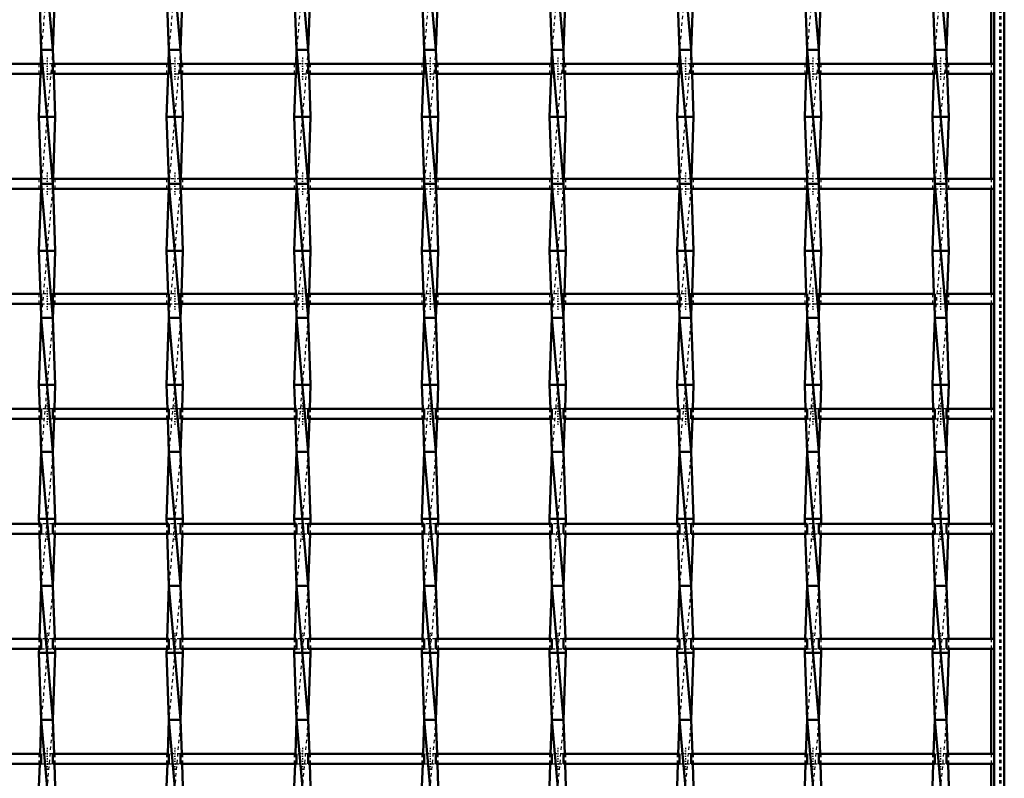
# Model space of a CAD drawing. Header units: millimetres. Extents: x -746 to 532, y -500 to 878.
# Tile 10 of 16: x 106 to 400, y -280 to -54. Entities that reach past the tile are written whole.
import ezdxf

# ---------------------------------------------------------------- set-up
doc = ezdxf.new("R2010")
doc.units = ezdxf.units.MM
doc.linetypes.add('Center', pattern=[1.5, 0.45, -0.5, 0.05, -0.5])
doc.linetypes.add('Dashed', pattern=[2, 1, -1])
for name, color, linetype, lineweight in [('AM_0', 7, 'Continuous', 50), ('AM_7', 7, 'Center', 25), ('AM_9', 6, 'Dashed', 25)]:
    doc.layers.add(name, color=color, linetype=linetype, lineweight=lineweight)

# ---------------------------------------------------------------- blocks, each defined once
blk = doc.blocks.new('1_a3rbf4h71x8j7cuzvnz1x3jfo________0_in_LSSP3303438311800100035010_4')
at = {"layer": 'AM_0'}
for p, q in [((397, 497), (397, -497)), ((400, 497), (400, -497)), ((396.05, -35.83), (396.05, -67.16)), ((396.05, -70.16), (396.05, -101.49)), ((396.05, -104.49), (396.05, -135.82)), ((396.05, -138.82), (396.05, -170.15)), ((396.05, -173.15), (396.05, -204.48)), ((396.05, -207.48), (396.05, -238.81)), ((396.05, -241.81), (396.05, -273.14)), ((396.05, -276.14), (396.05, -307.47))]:
    blk.add_line(p, q, dxfattribs=at)
at = {"layer": 'AM_9'}
for p, q in [((398.55, 497), (398.55, -497)), ((398.99, 497), (398.99, -497)), ((396.05, -67.16), (396.05, -70.16)), ((396.05, -101.49), (396.05, -104.49)), ((396.05, -135.82), (396.05, -138.82)), ((396.05, -170.15), (396.05, -173.15)), ((396.05, -204.48), (396.05, -207.48)), ((396.05, -238.81), (396.05, -241.81)), ((396.05, -273.14), (396.05, -276.14))]:
    blk.add_line(p, q, dxfattribs=at)
blk = doc.blocks.new('16_ztjupbv2bt4ux7bpidsc91eub________0_in_LSSP3303438311800100035010_4')
at = {"layer": 'AM_0'}
for p, q in [((112.57, -23), (116.03, -63)), ((111.85, -43), (112.57, -63)), ((116.75, -43), (116.03, -63)), ((112.57, -63), (112.42, -67.16)), ((112.57, -63), (116.03, -103)), ((116.03, -63), (112.57, -63)), ((116.03, -63), (116.18, -67.16)), ((112.31, -70.16), (111.85, -83)), ((116.29, -70.16), (116.75, -83)), ((111.85, -83), (112.51, -101.49)), ((116.75, -83), (111.85, -83)), ((116.75, -83), (116.09, -101.49)), ((112.51, -104.49), (111.85, -123)), ((112.57, -103), (116.03, -143)), ((116.03, -103), (112.57, -103)), ((116.09, -104.49), (116.75, -123)), ((111.85, -123), (112.31, -135.82)), ((116.75, -123), (111.85, -123)), ((116.75, -123), (116.29, -135.82)), ((112.42, -138.82), (112.57, -143)), ((116.18, -138.82), (116.03, -143)), ((112.57, -143), (111.85, -163)), ((116.03, -143), (112.57, -143)), ((112.57, -143), (116.03, -183)), ((116.03, -143), (116.75, -163)), ((116.75, -163), (111.85, -163)), ((111.85, -163), (112.11, -170.15)), ((116.75, -163), (116.49, -170.15)), ((112.21, -173.15), (112.57, -183)), ((116.39, -173.15), (116.03, -183)), ((112.57, -183), (111.85, -203)), ((112.57, -183), (116.03, -223)), ((116.03, -183), (112.57, -183)), ((116.03, -183), (116.75, -203)), ((111.85, -203), (111.9, -204.48)), ((116.75, -203), (111.85, -203)), ((116.75, -203), (116.7, -204.48)), ((112.01, -207.48), (112.57, -223)), ((116.59, -207.48), (116.03, -223)), ((112.57, -223), (112, -238.81)), ((112.57, -223), (116.03, -263)), ((116.03, -223), (112.57, -223)), ((116.03, -223), (116.6, -238.81)), ((111.89, -241.81), (111.85, -243)), ((116.75, -243), (111.85, -243)), ((111.85, -243), (112.57, -263)), ((116.75, -243), (116.03, -263)), ((116.71, -241.81), (116.75, -243)), ((112.57, -263), (112.2, -273.14)), ((112.57, -263), (116.03, -303)), ((116.03, -263), (112.57, -263)), ((116.03, -263), (116.4, -273.14)), ((112.1, -276.14), (111.85, -283)), ((116.5, -276.14), (116.75, -283))]:
    blk.add_line(p, q, dxfattribs=at)
at = {"layer": 'AM_9'}
for p, q in [((116.03, -23), (112.57, -63)), ((116.03, -63), (112.57, -103)), ((112.42, -67.16), (112.31, -70.16)), ((116.18, -67.16), (116.29, -70.16)), ((112.51, -101.49), (112.57, -103)), ((116.09, -101.49), (116.03, -103)), ((112.57, -103), (112.51, -104.49)), ((116.03, -103), (112.57, -143)), ((116.03, -103), (116.09, -104.49)), ((112.31, -135.82), (112.42, -138.82)), ((116.29, -135.82), (116.18, -138.82)), ((116.03, -143), (112.57, -183)), ((112.11, -170.15), (112.21, -173.15)), ((116.49, -170.15), (116.39, -173.15)), ((116.03, -183), (112.57, -223)), ((111.9, -204.48), (112.01, -207.48)), ((116.7, -204.48), (116.59, -207.48)), ((116.03, -223), (112.57, -263)), ((112, -238.81), (111.89, -241.81)), ((116.6, -238.81), (116.71, -241.81)), ((116.03, -263), (112.57, -303)), ((112.2, -273.14), (112.1, -276.14)), ((116.4, -273.14), (116.5, -276.14))]:
    blk.add_line(p, q, dxfattribs=at)
blk = doc.blocks.new('17_4ujnh2jics3wi3esj6lqp8fte________0_in_LSSP3303438311800100035010_4')
at = {"layer": 'AM_0'}
for p, q in [((150.67, -23), (154.13, -63)), ((149.95, -43), (150.67, -63)), ((154.85, -43), (154.13, -63)), ((150.67, -63), (150.52, -67.16)), ((150.67, -63), (154.13, -103)), ((154.13, -63), (150.67, -63)), ((154.13, -63), (154.28, -67.16)), ((150.41, -70.16), (149.95, -83)), ((154.39, -70.16), (154.85, -83)), ((154.85, -83), (149.95, -83)), ((149.95, -83), (150.61, -101.49)), ((154.85, -83), (154.19, -101.49)), ((150.61, -104.49), (149.95, -123)), ((150.67, -103), (154.13, -143)), ((154.13, -103), (150.67, -103)), ((154.19, -104.49), (154.85, -123)), ((154.85, -123), (149.95, -123)), ((149.95, -123), (150.41, -135.82)), ((154.85, -123), (154.39, -135.82)), ((150.52, -138.82), (150.67, -143)), ((154.28, -138.82), (154.13, -143)), ((150.67, -143), (149.95, -163)), ((150.67, -143), (154.13, -183)), ((154.13, -143), (150.67, -143)), ((154.13, -143), (154.85, -163)), ((154.85, -163), (149.95, -163)), ((149.95, -163), (150.21, -170.15)), ((154.85, -163), (154.59, -170.15)), ((150.31, -173.15), (150.67, -183)), ((154.49, -173.15), (154.13, -183)), ((150.67, -183), (149.95, -203)), ((150.67, -183), (154.13, -223)), ((154.13, -183), (150.67, -183)), ((154.13, -183), (154.85, -203)), ((149.95, -203), (150, -204.48)), ((154.85, -203), (149.95, -203)), ((154.85, -203), (154.8, -204.48)), ((150.11, -207.48), (150.67, -223)), ((154.69, -207.48), (154.13, -223)), ((150.67, -223), (150.1, -238.81)), ((150.67, -223), (154.13, -263)), ((154.13, -223), (150.67, -223)), ((154.13, -223), (154.7, -238.81)), ((149.99, -241.81), (149.95, -243)), ((149.95, -243), (150.67, -263)), ((154.85, -243), (149.95, -243)), ((154.85, -243), (154.13, -263)), ((154.81, -241.81), (154.85, -243)), ((150.67, -263), (150.3, -273.14)), ((150.67, -263), (154.13, -303)), ((154.13, -263), (150.67, -263)), ((154.13, -263), (154.5, -273.14)), ((150.2, -276.14), (149.95, -283)), ((154.6, -276.14), (154.85, -283))]:
    blk.add_line(p, q, dxfattribs=at)
at = {"layer": 'AM_9'}
for p, q in [((154.13, -23), (150.67, -63)), ((154.13, -63), (150.67, -103)), ((150.52, -67.16), (150.41, -70.16)), ((154.28, -67.16), (154.39, -70.16)), ((150.61, -101.49), (150.67, -103)), ((154.19, -101.49), (154.13, -103)), ((150.67, -103), (150.61, -104.49)), ((154.13, -103), (150.67, -143)), ((154.13, -103), (154.19, -104.49)), ((150.41, -135.82), (150.52, -138.82)), ((154.39, -135.82), (154.28, -138.82)), ((154.13, -143), (150.67, -183)), ((150.21, -170.15), (150.31, -173.15)), ((154.59, -170.15), (154.49, -173.15)), ((154.13, -183), (150.67, -223)), ((150, -204.48), (150.11, -207.48)), ((154.8, -204.48), (154.69, -207.48)), ((154.13, -223), (150.67, -263)), ((150.1, -238.81), (149.99, -241.81)), ((154.7, -238.81), (154.81, -241.81)), ((154.13, -263), (150.67, -303)), ((150.3, -273.14), (150.2, -276.14)), ((154.5, -273.14), (154.6, -276.14))]:
    blk.add_line(p, q, dxfattribs=at)
blk = doc.blocks.new('18_986mnfrdfn9osh069c21pp9yl________0_in_LSSP3303438311800100035010_4')
at = {"layer": 'AM_0'}
for p, q in [((188.77, -23), (192.23, -63)), ((188.05, -43), (188.77, -63)), ((192.95, -43), (192.23, -63)), ((188.77, -63), (188.62, -67.16)), ((188.77, -63), (192.23, -103)), ((192.23, -63), (188.77, -63)), ((192.23, -63), (192.38, -67.16)), ((188.51, -70.16), (188.05, -83)), ((192.49, -70.16), (192.95, -83)), ((188.05, -83), (188.71, -101.49)), ((192.95, -83), (188.05, -83)), ((192.95, -83), (192.29, -101.49)), ((188.71, -104.49), (188.05, -123)), ((188.77, -103), (192.23, -143)), ((192.23, -103), (188.77, -103)), ((192.29, -104.49), (192.95, -123)), ((188.05, -123), (188.51, -135.82)), ((192.95, -123), (188.05, -123)), ((192.95, -123), (192.49, -135.82)), ((188.62, -138.82), (188.77, -143)), ((192.38, -138.82), (192.23, -143)), ((188.77, -143), (188.05, -163)), ((192.23, -143), (188.77, -143)), ((188.77, -143), (192.23, -183)), ((192.23, -143), (192.95, -163)), ((192.95, -163), (188.05, -163)), ((188.05, -163), (188.31, -170.15)), ((192.95, -163), (192.69, -170.15)), ((188.41, -173.15), (188.77, -183)), ((192.59, -173.15), (192.23, -183)), ((188.77, -183), (188.05, -203)), ((192.23, -183), (188.77, -183)), ((188.77, -183), (192.23, -223)), ((192.23, -183), (192.95, -203)), ((192.95, -203), (188.05, -203)), ((188.05, -203), (188.1, -204.48)), ((192.95, -203), (192.9, -204.48)), ((188.21, -207.48), (188.77, -223)), ((192.79, -207.48), (192.23, -223)), ((188.77, -223), (188.2, -238.81)), ((188.77, -223), (192.23, -263)), ((192.23, -223), (188.77, -223)), ((192.23, -223), (192.8, -238.81)), ((188.09, -241.81), (188.05, -243)), ((192.95, -243), (188.05, -243)), ((188.05, -243), (188.77, -263)), ((192.95, -243), (192.23, -263)), ((192.91, -241.81), (192.95, -243)), ((188.77, -263), (188.4, -273.14)), ((188.77, -263), (192.23, -303)), ((192.23, -263), (188.77, -263)), ((192.23, -263), (192.6, -273.14)), ((188.3, -276.14), (188.05, -283)), ((192.7, -276.14), (192.95, -283))]:
    blk.add_line(p, q, dxfattribs=at)
at = {"layer": 'AM_9'}
for p, q in [((192.23, -23), (188.77, -63)), ((192.23, -63), (188.77, -103)), ((188.62, -67.16), (188.51, -70.16)), ((192.38, -67.16), (192.49, -70.16)), ((188.71, -101.49), (188.77, -103)), ((192.29, -101.49), (192.23, -103)), ((188.77, -103), (188.71, -104.49)), ((192.23, -103), (188.77, -143)), ((192.23, -103), (192.29, -104.49)), ((188.51, -135.82), (188.62, -138.82)), ((192.49, -135.82), (192.38, -138.82)), ((192.23, -143), (188.77, -183)), ((188.31, -170.15), (188.41, -173.15)), ((192.69, -170.15), (192.59, -173.15)), ((192.23, -183), (188.77, -223)), ((188.1, -204.48), (188.21, -207.48)), ((192.9, -204.48), (192.79, -207.48)), ((192.23, -223), (188.77, -263)), ((188.2, -238.81), (188.09, -241.81)), ((192.8, -238.81), (192.91, -241.81)), ((192.23, -263), (188.77, -303)), ((188.4, -273.14), (188.3, -276.14)), ((192.6, -273.14), (192.7, -276.14))]:
    blk.add_line(p, q, dxfattribs=at)
blk = doc.blocks.new('19_6yhpkxxs8i7vfl56e5g2htfda________0_in_LSSP3303438311800100035010_4')
at = {"layer": 'AM_0'}
for p, q in [((226.87, -23), (230.33, -63)), ((226.15, -43), (226.87, -63)), ((231.05, -43), (230.33, -63)), ((226.87, -63), (226.72, -67.16)), ((230.33, -63), (226.87, -63)), ((226.87, -63), (230.33, -103)), ((230.33, -63), (230.48, -67.16)), ((226.61, -70.16), (226.15, -83)), ((230.59, -70.16), (231.05, -83)), ((231.05, -83), (226.15, -83)), ((226.15, -83), (226.81, -101.49)), ((231.05, -83), (230.39, -101.49)), ((226.81, -104.49), (226.15, -123)), ((226.87, -103), (230.33, -143)), ((230.33, -103), (226.87, -103)), ((230.39, -104.49), (231.05, -123)), ((226.15, -123), (226.61, -135.82)), ((231.05, -123), (226.15, -123)), ((231.05, -123), (230.59, -135.82)), ((226.72, -138.82), (226.87, -143)), ((230.48, -138.82), (230.33, -143)), ((226.87, -143), (226.15, -163)), ((226.87, -143), (230.33, -183)), ((230.33, -143), (226.87, -143)), ((230.33, -143), (231.05, -163)), ((231.05, -163), (226.15, -163)), ((226.15, -163), (226.41, -170.15)), ((231.05, -163), (230.79, -170.15)), ((226.51, -173.15), (226.87, -183)), ((230.69, -173.15), (230.33, -183)), ((226.87, -183), (226.15, -203)), ((226.87, -183), (230.33, -223)), ((230.33, -183), (226.87, -183)), ((230.33, -183), (231.05, -203)), ((231.05, -203), (226.15, -203)), ((226.15, -203), (226.2, -204.48)), ((231.05, -203), (231, -204.48)), ((226.31, -207.48), (226.87, -223)), ((230.89, -207.48), (230.33, -223)), ((226.87, -223), (226.3, -238.81)), ((226.87, -223), (230.33, -263)), ((230.33, -223), (226.87, -223)), ((230.33, -223), (230.9, -238.81)), ((226.19, -241.81), (226.15, -243)), ((231.05, -243), (226.15, -243)), ((226.15, -243), (226.87, -263)), ((231.05, -243), (230.33, -263)), ((231.01, -241.81), (231.05, -243)), ((226.87, -263), (226.5, -273.14)), ((226.87, -263), (230.33, -303)), ((230.33, -263), (226.87, -263)), ((230.33, -263), (230.7, -273.14)), ((226.4, -276.14), (226.15, -283)), ((230.8, -276.14), (231.05, -283))]:
    blk.add_line(p, q, dxfattribs=at)
at = {"layer": 'AM_9'}
for p, q in [((230.33, -23), (226.87, -63)), ((230.33, -63), (226.87, -103)), ((226.72, -67.16), (226.61, -70.16)), ((230.48, -67.16), (230.59, -70.16)), ((226.81, -101.49), (226.87, -103)), ((230.39, -101.49), (230.33, -103)), ((226.87, -103), (226.81, -104.49)), ((230.33, -103), (226.87, -143)), ((230.33, -103), (230.39, -104.49)), ((226.61, -135.82), (226.72, -138.82)), ((230.59, -135.82), (230.48, -138.82)), ((230.33, -143), (226.87, -183)), ((226.41, -170.15), (226.51, -173.15)), ((230.79, -170.15), (230.69, -173.15)), ((230.33, -183), (226.87, -223)), ((226.2, -204.48), (226.31, -207.48)), ((231, -204.48), (230.89, -207.48)), ((230.33, -223), (226.87, -263)), ((226.3, -238.81), (226.19, -241.81)), ((230.9, -238.81), (231.01, -241.81)), ((230.33, -263), (226.87, -303)), ((226.5, -273.14), (226.4, -276.14)), ((230.7, -273.14), (230.8, -276.14))]:
    blk.add_line(p, q, dxfattribs=at)
blk = doc.blocks.new('20_x0ji0hbngkmtdk7lc491kdbau________0_in_LSSP3303438311800100035010_4')
at = {"layer": 'AM_0'}
for p, q in [((264.97, -23), (268.43, -63)), ((264.25, -43), (264.97, -63)), ((269.15, -43), (268.43, -63)), ((264.97, -63), (264.82, -67.16)), ((264.97, -63), (268.43, -103)), ((268.43, -63), (264.97, -63)), ((268.43, -63), (268.58, -67.16)), ((264.71, -70.16), (264.25, -83)), ((268.69, -70.16), (269.15, -83)), ((264.25, -83), (264.91, -101.49)), ((269.15, -83), (264.25, -83)), ((269.15, -83), (268.49, -101.49)), ((264.91, -104.49), (264.25, -123)), ((264.97, -103), (268.43, -143)), ((268.43, -103), (264.97, -103)), ((268.49, -104.49), (269.15, -123)), ((264.25, -123), (264.71, -135.82)), ((269.15, -123), (264.25, -123)), ((269.15, -123), (268.69, -135.82)), ((264.82, -138.82), (264.97, -143)), ((268.58, -138.82), (268.43, -143)), ((264.97, -143), (264.25, -163)), ((268.43, -143), (264.97, -143)), ((264.97, -143), (268.43, -183)), ((268.43, -143), (269.15, -163)), ((269.15, -163), (264.25, -163)), ((264.25, -163), (264.51, -170.15)), ((269.15, -163), (268.89, -170.15)), ((264.61, -173.15), (264.97, -183)), ((268.79, -173.15), (268.43, -183)), ((264.97, -183), (264.25, -203)), ((268.43, -183), (264.97, -183)), ((264.97, -183), (268.43, -223)), ((268.43, -183), (269.15, -203)), ((269.15, -203), (264.25, -203)), ((264.25, -203), (264.3, -204.48)), ((269.15, -203), (269.1, -204.48)), ((264.41, -207.48), (264.97, -223)), ((268.99, -207.48), (268.43, -223)), ((264.97, -223), (264.4, -238.81)), ((264.97, -223), (268.43, -263)), ((268.43, -223), (264.97, -223)), ((268.43, -223), (269, -238.81)), ((264.29, -241.81), (264.25, -243)), ((269.15, -243), (264.25, -243)), ((264.25, -243), (264.97, -263)), ((269.15, -243), (268.43, -263)), ((269.11, -241.81), (269.15, -243)), ((264.97, -263), (264.6, -273.14)), ((268.43, -263), (264.97, -263)), ((264.97, -263), (268.43, -303)), ((268.43, -263), (268.8, -273.14)), ((264.5, -276.14), (264.25, -283)), ((268.9, -276.14), (269.15, -283))]:
    blk.add_line(p, q, dxfattribs=at)
at = {"layer": 'AM_9'}
for p, q in [((268.43, -23), (264.97, -63)), ((268.43, -63), (264.97, -103)), ((264.82, -67.16), (264.71, -70.16)), ((268.58, -67.16), (268.69, -70.16)), ((264.91, -101.49), (264.97, -103)), ((268.49, -101.49), (268.43, -103)), ((264.97, -103), (264.91, -104.49)), ((268.43, -103), (264.97, -143)), ((268.43, -103), (268.49, -104.49)), ((264.71, -135.82), (264.82, -138.82)), ((268.69, -135.82), (268.58, -138.82)), ((268.43, -143), (264.97, -183)), ((264.51, -170.15), (264.61, -173.15)), ((268.89, -170.15), (268.79, -173.15)), ((268.43, -183), (264.97, -223)), ((264.3, -204.48), (264.41, -207.48)), ((269.1, -204.48), (268.99, -207.48)), ((268.43, -223), (264.97, -263)), ((264.4, -238.81), (264.29, -241.81)), ((269, -238.81), (269.11, -241.81)), ((268.43, -263), (264.97, -303)), ((264.6, -273.14), (264.5, -276.14)), ((268.8, -273.14), (268.9, -276.14))]:
    blk.add_line(p, q, dxfattribs=at)
blk = doc.blocks.new('21_y6jcxl0emteleck9uyiimxqsm________0_in_LSSP3303438311800100035010_4')
at = {"layer": 'AM_0'}
for p, q in [((303.07, -23), (306.53, -63)), ((302.35, -43), (303.07, -63)), ((307.25, -43), (306.53, -63)), ((303.07, -63), (302.92, -67.16)), ((306.53, -63), (303.07, -63)), ((303.07, -63), (306.53, -103)), ((306.53, -63), (306.68, -67.16)), ((302.81, -70.16), (302.35, -83)), ((306.79, -70.16), (307.25, -83)), ((307.25, -83), (302.35, -83)), ((302.35, -83), (303.01, -101.49)), ((307.25, -83), (306.59, -101.49)), ((303.01, -104.49), (302.35, -123)), ((303.07, -103), (306.53, -143)), ((306.53, -103), (303.07, -103)), ((306.59, -104.49), (307.25, -123)), ((302.35, -123), (302.81, -135.82)), ((307.25, -123), (302.35, -123)), ((307.25, -123), (306.79, -135.82)), ((302.92, -138.82), (303.07, -143)), ((306.68, -138.82), (306.53, -143)), ((303.07, -143), (302.35, -163)), ((306.53, -143), (303.07, -143)), ((303.07, -143), (306.53, -183)), ((306.53, -143), (307.25, -163)), ((307.25, -163), (302.35, -163)), ((302.35, -163), (302.61, -170.15)), ((307.25, -163), (306.99, -170.15)), ((302.71, -173.15), (303.07, -183)), ((306.89, -173.15), (306.53, -183)), ((303.07, -183), (302.35, -203)), ((306.53, -183), (303.07, -183)), ((303.07, -183), (306.53, -223)), ((306.53, -183), (307.25, -203)), ((307.25, -203), (302.35, -203)), ((302.35, -203), (302.4, -204.48)), ((307.25, -203), (307.2, -204.48)), ((302.51, -207.48), (303.07, -223)), ((307.09, -207.48), (306.53, -223)), ((303.07, -223), (302.5, -238.81)), ((303.07, -223), (306.53, -263)), ((306.53, -223), (303.07, -223)), ((306.53, -223), (307.1, -238.81)), ((302.39, -241.81), (302.35, -243)), ((307.25, -243), (302.35, -243)), ((302.35, -243), (303.07, -263)), ((307.25, -243), (306.53, -263)), ((307.21, -241.81), (307.25, -243)), ((303.07, -263), (302.7, -273.14)), ((306.53, -263), (303.07, -263)), ((303.07, -263), (306.53, -303)), ((306.53, -263), (306.9, -273.14)), ((302.6, -276.14), (302.35, -283)), ((307, -276.14), (307.25, -283))]:
    blk.add_line(p, q, dxfattribs=at)
at = {"layer": 'AM_9'}
for p, q in [((306.53, -23), (303.07, -63)), ((306.53, -63), (303.07, -103)), ((302.92, -67.16), (302.81, -70.16)), ((306.68, -67.16), (306.79, -70.16)), ((303.01, -101.49), (303.07, -103)), ((306.59, -101.49), (306.53, -103)), ((303.07, -103), (303.01, -104.49)), ((306.53, -103), (303.07, -143)), ((306.53, -103), (306.59, -104.49)), ((302.81, -135.82), (302.92, -138.82)), ((306.79, -135.82), (306.68, -138.82)), ((306.53, -143), (303.07, -183)), ((302.61, -170.15), (302.71, -173.15)), ((306.99, -170.15), (306.89, -173.15)), ((306.53, -183), (303.07, -223)), ((302.4, -204.48), (302.51, -207.48)), ((307.2, -204.48), (307.09, -207.48)), ((306.53, -223), (303.07, -263)), ((302.5, -238.81), (302.39, -241.81)), ((307.1, -238.81), (307.21, -241.81)), ((306.53, -263), (303.07, -303)), ((302.7, -273.14), (302.6, -276.14)), ((306.9, -273.14), (307, -276.14))]:
    blk.add_line(p, q, dxfattribs=at)
blk = doc.blocks.new('22_lijea9571srl21lkcegbwb9ac________0_in_LSSP3303438311800100035010_4')
at = {"layer": 'AM_0'}
for p, q in [((341.17, -23), (344.63, -63)), ((340.45, -43), (341.17, -63)), ((345.35, -43), (344.63, -63)), ((341.17, -63), (341.02, -67.16)), ((341.17, -63), (344.63, -103)), ((344.63, -63), (341.17, -63)), ((344.63, -63), (344.78, -67.16)), ((340.91, -70.16), (340.45, -83)), ((344.89, -70.16), (345.35, -83)), ((345.35, -83), (340.45, -83)), ((340.45, -83), (341.11, -101.49)), ((345.35, -83), (344.69, -101.49)), ((341.11, -104.49), (340.45, -123)), ((341.17, -103), (344.63, -143)), ((344.63, -103), (341.17, -103)), ((344.69, -104.49), (345.35, -123)), ((340.45, -123), (340.91, -135.82)), ((345.35, -123), (340.45, -123)), ((345.35, -123), (344.89, -135.82)), ((341.02, -138.82), (341.17, -143)), ((344.78, -138.82), (344.63, -143)), ((341.17, -143), (340.45, -163)), ((344.63, -143), (341.17, -143)), ((341.17, -143), (344.63, -183)), ((344.63, -143), (345.35, -163)), ((345.35, -163), (340.45, -163)), ((340.45, -163), (340.71, -170.15)), ((345.35, -163), (345.09, -170.15)), ((340.81, -173.15), (341.17, -183)), ((344.99, -173.15), (344.63, -183)), ((341.17, -183), (340.45, -203)), ((344.63, -183), (341.17, -183)), ((341.17, -183), (344.63, -223)), ((344.63, -183), (345.35, -203)), ((345.35, -203), (340.45, -203)), ((340.45, -203), (340.5, -204.48)), ((345.35, -203), (345.3, -204.48)), ((340.61, -207.48), (341.17, -223)), ((345.19, -207.48), (344.63, -223)), ((341.17, -223), (340.6, -238.81)), ((341.17, -223), (344.63, -263)), ((344.63, -223), (341.17, -223)), ((344.63, -223), (345.2, -238.81)), ((340.49, -241.81), (340.45, -243)), ((340.45, -243), (341.17, -263)), ((345.35, -243), (340.45, -243)), ((345.35, -243), (344.63, -263)), ((345.31, -241.81), (345.35, -243)), ((341.17, -263), (340.8, -273.14)), ((341.17, -263), (344.63, -303)), ((344.63, -263), (341.17, -263)), ((344.63, -263), (345, -273.14)), ((340.7, -276.14), (340.45, -283)), ((345.1, -276.14), (345.35, -283))]:
    blk.add_line(p, q, dxfattribs=at)
at = {"layer": 'AM_9'}
for p, q in [((344.63, -23), (341.17, -63)), ((344.63, -63), (341.17, -103)), ((341.02, -67.16), (340.91, -70.16)), ((344.78, -67.16), (344.89, -70.16)), ((341.11, -101.49), (341.17, -103)), ((344.69, -101.49), (344.63, -103)), ((341.17, -103), (341.11, -104.49)), ((344.63, -103), (341.17, -143)), ((344.63, -103), (344.69, -104.49)), ((340.91, -135.82), (341.02, -138.82)), ((344.89, -135.82), (344.78, -138.82)), ((344.63, -143), (341.17, -183)), ((340.71, -170.15), (340.81, -173.15)), ((345.09, -170.15), (344.99, -173.15)), ((344.63, -183), (341.17, -223)), ((340.5, -204.48), (340.61, -207.48)), ((345.3, -204.48), (345.19, -207.48)), ((344.63, -223), (341.17, -263)), ((340.6, -238.81), (340.49, -241.81)), ((345.2, -238.81), (345.31, -241.81)), ((344.63, -263), (341.17, -303)), ((340.8, -273.14), (340.7, -276.14)), ((345, -273.14), (345.1, -276.14))]:
    blk.add_line(p, q, dxfattribs=at)
blk = doc.blocks.new('23_2fpvpbjdkb6jkabq6b8olpb3b________0_in_LSSP3303438311800100035010_4')
at = {"layer": 'AM_0'}
for p, q in [((379.27, -23), (382.73, -63)), ((378.55, -43), (379.27, -63)), ((383.45, -43), (382.73, -63)), ((379.27, -63), (379.12, -67.16)), ((382.73, -63), (379.27, -63)), ((379.27, -63), (382.73, -103)), ((382.73, -63), (382.88, -67.16)), ((379.01, -70.16), (378.55, -83)), ((382.99, -70.16), (383.45, -83)), ((383.45, -83), (378.55, -83)), ((378.55, -83), (379.21, -101.49)), ((383.45, -83), (382.79, -101.49)), ((379.21, -104.49), (378.55, -123)), ((379.27, -103), (382.73, -143)), ((382.73, -103), (379.27, -103)), ((382.79, -104.49), (383.45, -123)), ((378.55, -123), (379.01, -135.82)), ((383.45, -123), (378.55, -123)), ((383.45, -123), (382.99, -135.82)), ((379.12, -138.82), (379.27, -143)), ((382.88, -138.82), (382.73, -143)), ((379.27, -143), (378.55, -163)), ((382.73, -143), (379.27, -143)), ((379.27, -143), (382.73, -183)), ((382.73, -143), (383.45, -163)), ((383.45, -163), (378.55, -163)), ((378.55, -163), (378.81, -170.15)), ((383.45, -163), (383.19, -170.15)), ((378.91, -173.15), (379.27, -183)), ((383.09, -173.15), (382.73, -183)), ((379.27, -183), (378.55, -203)), ((382.73, -183), (379.27, -183)), ((379.27, -183), (382.73, -223)), ((382.73, -183), (383.45, -203)), ((383.45, -203), (378.55, -203)), ((378.55, -203), (378.6, -204.48)), ((383.45, -203), (383.4, -204.48)), ((378.71, -207.48), (379.27, -223)), ((383.29, -207.48), (382.73, -223)), ((379.27, -223), (378.7, -238.81)), ((379.27, -223), (382.73, -263)), ((382.73, -223), (379.27, -223)), ((382.73, -223), (383.3, -238.81)), ((378.59, -241.81), (378.55, -243)), ((383.45, -243), (378.55, -243)), ((378.55, -243), (379.27, -263)), ((383.45, -243), (382.73, -263)), ((383.41, -241.81), (383.45, -243)), ((379.27, -263), (378.9, -273.14)), ((382.73, -263), (379.27, -263)), ((379.27, -263), (382.73, -303)), ((382.73, -263), (383.1, -273.14)), ((378.8, -276.14), (378.55, -283)), ((383.2, -276.14), (383.45, -283))]:
    blk.add_line(p, q, dxfattribs=at)
at = {"layer": 'AM_9'}
for p, q in [((382.73, -23), (379.27, -63)), ((382.73, -63), (379.27, -103)), ((379.12, -67.16), (379.01, -70.16)), ((382.88, -67.16), (382.99, -70.16)), ((379.21, -101.49), (379.27, -103)), ((382.79, -101.49), (382.73, -103)), ((379.27, -103), (379.21, -104.49)), ((382.73, -103), (379.27, -143)), ((382.73, -103), (382.79, -104.49)), ((379.01, -135.82), (379.12, -138.82)), ((382.99, -135.82), (382.88, -138.82)), ((382.73, -143), (379.27, -183)), ((378.81, -170.15), (378.91, -173.15)), ((383.19, -170.15), (383.09, -173.15)), ((382.73, -183), (379.27, -223)), ((378.6, -204.48), (378.71, -207.48)), ((383.4, -204.48), (383.29, -207.48)), ((382.73, -223), (379.27, -263)), ((378.7, -238.81), (378.59, -241.81)), ((383.3, -238.81), (383.41, -241.81)), ((382.73, -263), (379.27, -303)), ((378.9, -273.14), (378.8, -276.14)), ((383.1, -273.14), (383.2, -276.14))]:
    blk.add_line(p, q, dxfattribs=at)
blk = doc.blocks.new('31_xtqiyabmtah61uuw7y3c0ru4a________0_in_LSSP3303438311800100035010_4')
at = {"layer": 'AM_0'}
for p, q in [((112.57, -273.14), (77.93, -273.14)), ((112.57, -273.14), (112.57, -276.14)), ((116.03, -276.14), (116.03, -273.14)), ((150.67, -273.14), (116.03, -273.14)), ((150.67, -273.14), (150.67, -276.14)), ((154.13, -276.14), (154.13, -273.14)), ((188.77, -273.14), (154.13, -273.14)), ((188.77, -273.14), (188.77, -276.14)), ((192.23, -276.14), (192.23, -273.14)), ((226.87, -273.14), (192.23, -273.14)), ((226.87, -273.14), (226.87, -276.14)), ((264.97, -273.14), (230.33, -273.14)), ((230.33, -276.14), (230.33, -273.14)), ((264.97, -273.14), (264.97, -276.14)), ((268.43, -276.14), (268.43, -273.14)), ((303.07, -273.14), (268.43, -273.14)), ((303.07, -273.14), (303.07, -276.14)), ((341.17, -273.14), (306.53, -273.14)), ((306.53, -276.14), (306.53, -273.14)), ((341.17, -273.14), (341.17, -276.14)), ((344.63, -276.14), (344.63, -273.14)), ((379.27, -273.14), (344.63, -273.14)), ((379.27, -273.14), (379.27, -276.14)), ((382.73, -276.14), (382.73, -273.14)), ((397, -273.14), (382.73, -273.14)), ((397, -273.14), (397, -276.14)), ((112.57, -276.14), (77.93, -276.14)), ((150.67, -276.14), (116.03, -276.14)), ((188.77, -276.14), (154.13, -276.14)), ((226.87, -276.14), (192.23, -276.14)), ((264.97, -276.14), (230.33, -276.14)), ((303.07, -276.14), (268.43, -276.14)), ((341.17, -276.14), (306.53, -276.14)), ((379.27, -276.14), (344.63, -276.14)), ((397, -276.14), (382.73, -276.14))]:
    blk.add_line(p, q, dxfattribs=at)
at = {"layer": 'AM_7'}
for p, q in [((114.3, -271.34), (114.3, -277.94)), ((152.4, -271.34), (152.4, -277.94)), ((190.5, -271.34), (190.5, -277.94)), ((228.6, -271.34), (228.6, -277.94)), ((266.7, -271.34), (266.7, -277.94)), ((304.8, -271.34), (304.8, -277.94)), ((342.9, -271.34), (342.9, -277.94)), ((381, -271.34), (381, -277.94))]:
    blk.add_line(p, q, dxfattribs=at)
at = {"layer": 'AM_9'}
for p, q in [((111.85, -273.14), (111.85, -276.14)), ((116.03, -273.14), (112.57, -273.14)), ((116.75, -276.14), (116.75, -273.14)), ((149.95, -273.14), (149.95, -276.14)), ((154.13, -273.14), (150.67, -273.14)), ((154.85, -276.14), (154.85, -273.14)), ((188.05, -273.14), (188.05, -276.14)), ((192.23, -273.14), (188.77, -273.14)), ((192.95, -276.14), (192.95, -273.14)), ((226.15, -273.14), (226.15, -276.14)), ((230.33, -273.14), (226.87, -273.14)), ((231.05, -276.14), (231.05, -273.14)), ((264.25, -273.14), (264.25, -276.14)), ((268.43, -273.14), (264.97, -273.14)), ((269.15, -276.14), (269.15, -273.14)), ((302.35, -273.14), (302.35, -276.14)), ((306.53, -273.14), (303.07, -273.14)), ((307.25, -276.14), (307.25, -273.14)), ((340.45, -273.14), (340.45, -276.14)), ((344.63, -273.14), (341.17, -273.14)), ((345.35, -276.14), (345.35, -273.14)), ((378.55, -273.14), (378.55, -276.14)), ((382.73, -273.14), (379.27, -273.14)), ((383.45, -276.14), (383.45, -273.14)), ((112.57, -276.14), (116.03, -276.14)), ((150.67, -276.14), (154.13, -276.14)), ((188.77, -276.14), (192.23, -276.14)), ((226.87, -276.14), (230.33, -276.14)), ((264.97, -276.14), (268.43, -276.14)), ((303.07, -276.14), (306.53, -276.14)), ((341.17, -276.14), (344.63, -276.14)), ((379.27, -276.14), (382.73, -276.14))]:
    blk.add_line(p, q, dxfattribs=at)
blk = doc.blocks.new('32_g269049irt0eq1l0m4dygzk1c________0_in_LSSP3303438311800100035010_4')
at = {"layer": 'AM_0'}
for p, q in [((112.57, -238.81), (77.93, -238.81)), ((112.57, -238.81), (112.57, -241.81)), ((116.03, -241.81), (116.03, -238.81)), ((150.67, -238.81), (116.03, -238.81)), ((150.67, -238.81), (150.67, -241.81)), ((154.13, -241.81), (154.13, -238.81)), ((188.77, -238.81), (154.13, -238.81)), ((188.77, -238.81), (188.77, -241.81)), ((226.87, -238.81), (192.23, -238.81)), ((192.23, -241.81), (192.23, -238.81)), ((226.87, -238.81), (226.87, -241.81)), ((230.33, -241.81), (230.33, -238.81)), ((264.97, -238.81), (230.33, -238.81)), ((264.97, -238.81), (264.97, -241.81)), ((268.43, -241.81), (268.43, -238.81)), ((303.07, -238.81), (268.43, -238.81)), ((303.07, -238.81), (303.07, -241.81)), ((306.53, -241.81), (306.53, -238.81)), ((341.17, -238.81), (306.53, -238.81)), ((341.17, -238.81), (341.17, -241.81)), ((344.63, -241.81), (344.63, -238.81)), ((379.27, -238.81), (344.63, -238.81)), ((379.27, -238.81), (379.27, -241.81)), ((382.73, -241.81), (382.73, -238.81)), ((397, -238.81), (382.73, -238.81)), ((397, -238.81), (397, -241.81)), ((112.57, -241.81), (77.93, -241.81)), ((150.67, -241.81), (116.03, -241.81)), ((188.77, -241.81), (154.13, -241.81)), ((226.87, -241.81), (192.23, -241.81)), ((264.97, -241.81), (230.33, -241.81)), ((303.07, -241.81), (268.43, -241.81)), ((341.17, -241.81), (306.53, -241.81)), ((379.27, -241.81), (344.63, -241.81)), ((397, -241.81), (382.73, -241.81))]:
    blk.add_line(p, q, dxfattribs=at)
at = {"layer": 'AM_7'}
for p, q in [((114.3, -237.01), (114.3, -243.61)), ((152.4, -237.01), (152.4, -243.61)), ((190.5, -237.01), (190.5, -243.61)), ((228.6, -237.01), (228.6, -243.61)), ((266.7, -237.01), (266.7, -243.61)), ((304.8, -237.01), (304.8, -243.61)), ((342.9, -237.01), (342.9, -243.61)), ((381, -237.01), (381, -243.61))]:
    blk.add_line(p, q, dxfattribs=at)
at = {"layer": 'AM_9'}
for p, q in [((111.85, -238.81), (111.85, -241.81)), ((116.03, -238.81), (112.57, -238.81)), ((116.75, -241.81), (116.75, -238.81)), ((149.95, -238.81), (149.95, -241.81)), ((154.13, -238.81), (150.67, -238.81)), ((154.85, -241.81), (154.85, -238.81)), ((188.05, -238.81), (188.05, -241.81)), ((192.23, -238.81), (188.77, -238.81)), ((192.95, -241.81), (192.95, -238.81)), ((226.15, -238.81), (226.15, -241.81)), ((230.33, -238.81), (226.87, -238.81)), ((231.05, -241.81), (231.05, -238.81)), ((264.25, -238.81), (264.25, -241.81)), ((268.43, -238.81), (264.97, -238.81)), ((269.15, -241.81), (269.15, -238.81)), ((302.35, -238.81), (302.35, -241.81)), ((306.53, -238.81), (303.07, -238.81)), ((307.25, -241.81), (307.25, -238.81)), ((340.45, -238.81), (340.45, -241.81)), ((344.63, -238.81), (341.17, -238.81)), ((345.35, -241.81), (345.35, -238.81)), ((378.55, -238.81), (378.55, -241.81)), ((382.73, -238.81), (379.27, -238.81)), ((383.45, -241.81), (383.45, -238.81)), ((112.57, -241.81), (116.03, -241.81)), ((150.67, -241.81), (154.13, -241.81)), ((188.77, -241.81), (192.23, -241.81)), ((226.87, -241.81), (230.33, -241.81)), ((264.97, -241.81), (268.43, -241.81)), ((303.07, -241.81), (306.53, -241.81)), ((341.17, -241.81), (344.63, -241.81)), ((379.27, -241.81), (382.73, -241.81))]:
    blk.add_line(p, q, dxfattribs=at)
blk = doc.blocks.new('33_1vd6cnvzeib3fmh5oo402bu7v________0_in_LSSP3303438311800100035010_4')
at = {"layer": 'AM_0'}
for p, q in [((112.57, -204.48), (77.93, -204.48)), ((112.57, -204.48), (112.57, -207.48)), ((116.03, -207.48), (116.03, -204.48)), ((150.67, -204.48), (116.03, -204.48)), ((150.67, -204.48), (150.67, -207.48)), ((154.13, -207.48), (154.13, -204.48)), ((188.77, -204.48), (154.13, -204.48)), ((188.77, -204.48), (188.77, -207.48)), ((192.23, -207.48), (192.23, -204.48)), ((226.87, -204.48), (192.23, -204.48)), ((226.87, -204.48), (226.87, -207.48)), ((264.97, -204.48), (230.33, -204.48)), ((230.33, -207.48), (230.33, -204.48)), ((264.97, -204.48), (264.97, -207.48)), ((268.43, -207.48), (268.43, -204.48)), ((303.07, -204.48), (268.43, -204.48)), ((303.07, -204.48), (303.07, -207.48)), ((341.17, -204.48), (306.53, -204.48)), ((306.53, -207.48), (306.53, -204.48)), ((341.17, -204.48), (341.17, -207.48)), ((344.63, -207.48), (344.63, -204.48)), ((379.27, -204.48), (344.63, -204.48)), ((379.27, -204.48), (379.27, -207.48)), ((382.73, -207.48), (382.73, -204.48)), ((397, -204.48), (382.73, -204.48)), ((397, -204.48), (397, -207.48)), ((112.57, -207.48), (77.93, -207.48)), ((150.67, -207.48), (116.03, -207.48)), ((188.77, -207.48), (154.13, -207.48)), ((226.87, -207.48), (192.23, -207.48)), ((264.97, -207.48), (230.33, -207.48)), ((303.07, -207.48), (268.43, -207.48)), ((341.17, -207.48), (306.53, -207.48)), ((379.27, -207.48), (344.63, -207.48)), ((397, -207.48), (382.73, -207.48))]:
    blk.add_line(p, q, dxfattribs=at)
at = {"layer": 'AM_7'}
for p, q in [((114.3, -202.68), (114.3, -209.28)), ((152.4, -202.68), (152.4, -209.28)), ((190.5, -202.68), (190.5, -209.28)), ((228.6, -202.68), (228.6, -209.28)), ((266.7, -202.68), (266.7, -209.28)), ((304.8, -202.68), (304.8, -209.28)), ((342.9, -202.68), (342.9, -209.28)), ((381, -202.68), (381, -209.28))]:
    blk.add_line(p, q, dxfattribs=at)
at = {"layer": 'AM_9'}
for p, q in [((111.85, -204.48), (111.85, -207.48)), ((116.03, -204.48), (112.57, -204.48)), ((116.75, -207.48), (116.75, -204.48)), ((149.95, -204.48), (149.95, -207.48)), ((154.13, -204.48), (150.67, -204.48)), ((154.85, -207.48), (154.85, -204.48)), ((188.05, -204.48), (188.05, -207.48)), ((192.23, -204.48), (188.77, -204.48)), ((192.95, -207.48), (192.95, -204.48)), ((226.15, -204.48), (226.15, -207.48)), ((230.33, -204.48), (226.87, -204.48)), ((231.05, -207.48), (231.05, -204.48)), ((264.25, -204.48), (264.25, -207.48)), ((268.43, -204.48), (264.97, -204.48)), ((269.15, -207.48), (269.15, -204.48)), ((302.35, -204.48), (302.35, -207.48)), ((306.53, -204.48), (303.07, -204.48)), ((307.25, -207.48), (307.25, -204.48)), ((340.45, -204.48), (340.45, -207.48)), ((344.63, -204.48), (341.17, -204.48)), ((345.35, -207.48), (345.35, -204.48)), ((378.55, -204.48), (378.55, -207.48)), ((382.73, -204.48), (379.27, -204.48)), ((383.45, -207.48), (383.45, -204.48)), ((112.57, -207.48), (116.03, -207.48)), ((150.67, -207.48), (154.13, -207.48)), ((188.77, -207.48), (192.23, -207.48)), ((226.87, -207.48), (230.33, -207.48)), ((264.97, -207.48), (268.43, -207.48)), ((303.07, -207.48), (306.53, -207.48)), ((341.17, -207.48), (344.63, -207.48)), ((379.27, -207.48), (382.73, -207.48))]:
    blk.add_line(p, q, dxfattribs=at)
blk = doc.blocks.new('34_9y9rw2kcgmpkxg8g7an74novb________0_in_LSSP3303438311800100035010_4')
at = {"layer": 'AM_0'}
for p, q in [((112.57, -170.15), (77.93, -170.15)), ((112.57, -170.15), (112.57, -173.15)), ((116.03, -173.15), (116.03, -170.15)), ((150.67, -170.15), (116.03, -170.15)), ((150.67, -170.15), (150.67, -173.15)), ((154.13, -173.15), (154.13, -170.15)), ((188.77, -170.15), (154.13, -170.15)), ((188.77, -170.15), (188.77, -173.15)), ((192.23, -173.15), (192.23, -170.15)), ((226.87, -170.15), (192.23, -170.15)), ((226.87, -170.15), (226.87, -173.15)), ((230.33, -173.15), (230.33, -170.15)), ((264.97, -170.15), (230.33, -170.15)), ((264.97, -170.15), (264.97, -173.15)), ((268.43, -173.15), (268.43, -170.15)), ((303.07, -170.15), (268.43, -170.15)), ((303.07, -170.15), (303.07, -173.15)), ((306.53, -173.15), (306.53, -170.15)), ((341.17, -170.15), (306.53, -170.15)), ((341.17, -170.15), (341.17, -173.15)), ((344.63, -173.15), (344.63, -170.15)), ((379.27, -170.15), (344.63, -170.15)), ((379.27, -170.15), (379.27, -173.15)), ((382.73, -173.15), (382.73, -170.15)), ((397, -170.15), (382.73, -170.15)), ((397, -170.15), (397, -173.15)), ((112.57, -173.15), (77.93, -173.15)), ((150.67, -173.15), (116.03, -173.15)), ((188.77, -173.15), (154.13, -173.15)), ((226.87, -173.15), (192.23, -173.15)), ((264.97, -173.15), (230.33, -173.15)), ((303.07, -173.15), (268.43, -173.15)), ((341.17, -173.15), (306.53, -173.15)), ((379.27, -173.15), (344.63, -173.15)), ((397, -173.15), (382.73, -173.15))]:
    blk.add_line(p, q, dxfattribs=at)
at = {"layer": 'AM_7'}
for p, q in [((114.3, -168.35), (114.3, -174.95)), ((152.4, -168.35), (152.4, -174.95)), ((190.5, -168.35), (190.5, -174.95)), ((228.6, -168.35), (228.6, -174.95)), ((266.7, -168.35), (266.7, -174.95)), ((304.8, -168.35), (304.8, -174.95)), ((342.9, -168.35), (342.9, -174.95)), ((381, -168.35), (381, -174.95))]:
    blk.add_line(p, q, dxfattribs=at)
at = {"layer": 'AM_9'}
for p, q in [((111.85, -170.15), (111.85, -173.15)), ((116.03, -170.15), (112.57, -170.15)), ((116.75, -173.15), (116.75, -170.15)), ((149.95, -170.15), (149.95, -173.15)), ((154.13, -170.15), (150.67, -170.15)), ((154.85, -173.15), (154.85, -170.15)), ((188.05, -170.15), (188.05, -173.15)), ((192.23, -170.15), (188.77, -170.15)), ((192.95, -173.15), (192.95, -170.15)), ((226.15, -170.15), (226.15, -173.15)), ((230.33, -170.15), (226.87, -170.15)), ((231.05, -173.15), (231.05, -170.15)), ((264.25, -170.15), (264.25, -173.15)), ((268.43, -170.15), (264.97, -170.15)), ((269.15, -173.15), (269.15, -170.15)), ((302.35, -170.15), (302.35, -173.15)), ((306.53, -170.15), (303.07, -170.15)), ((307.25, -173.15), (307.25, -170.15)), ((340.45, -170.15), (340.45, -173.15)), ((344.63, -170.15), (341.17, -170.15)), ((345.35, -173.15), (345.35, -170.15)), ((378.55, -170.15), (378.55, -173.15)), ((382.73, -170.15), (379.27, -170.15)), ((383.45, -173.15), (383.45, -170.15)), ((112.57, -173.15), (116.03, -173.15)), ((150.67, -173.15), (154.13, -173.15)), ((188.77, -173.15), (192.23, -173.15)), ((226.87, -173.15), (230.33, -173.15)), ((264.97, -173.15), (268.43, -173.15)), ((303.07, -173.15), (306.53, -173.15)), ((341.17, -173.15), (344.63, -173.15)), ((379.27, -173.15), (382.73, -173.15))]:
    blk.add_line(p, q, dxfattribs=at)
blk = doc.blocks.new('35_2vw0qnwmn3efaktpp8e1iqjdr________0_in_LSSP3303438311800100035010_4')
at = {"layer": 'AM_0'}
for p, q in [((112.57, -135.82), (77.93, -135.82)), ((112.57, -135.82), (112.57, -138.82)), ((116.03, -138.82), (116.03, -135.82)), ((150.67, -135.82), (116.03, -135.82)), ((150.67, -135.82), (150.67, -138.82)), ((154.13, -138.82), (154.13, -135.82)), ((188.77, -135.82), (154.13, -135.82)), ((188.77, -135.82), (188.77, -138.82)), ((226.87, -135.82), (192.23, -135.82)), ((192.23, -138.82), (192.23, -135.82)), ((226.87, -135.82), (226.87, -138.82)), ((264.97, -135.82), (230.33, -135.82)), ((230.33, -138.82), (230.33, -135.82)), ((264.97, -135.82), (264.97, -138.82)), ((268.43, -138.82), (268.43, -135.82)), ((303.07, -135.82), (268.43, -135.82)), ((303.07, -135.82), (303.07, -138.82)), ((341.17, -135.82), (306.53, -135.82)), ((306.53, -138.82), (306.53, -135.82)), ((341.17, -135.82), (341.17, -138.82)), ((344.63, -138.82), (344.63, -135.82)), ((379.27, -135.82), (344.63, -135.82)), ((379.27, -135.82), (379.27, -138.82)), ((382.73, -138.82), (382.73, -135.82)), ((397, -135.82), (382.73, -135.82)), ((397, -135.82), (397, -138.82)), ((112.57, -138.82), (77.93, -138.82)), ((150.67, -138.82), (116.03, -138.82)), ((188.77, -138.82), (154.13, -138.82)), ((226.87, -138.82), (192.23, -138.82)), ((264.97, -138.82), (230.33, -138.82)), ((303.07, -138.82), (268.43, -138.82)), ((341.17, -138.82), (306.53, -138.82)), ((379.27, -138.82), (344.63, -138.82)), ((397, -138.82), (382.73, -138.82))]:
    blk.add_line(p, q, dxfattribs=at)
at = {"layer": 'AM_7'}
for p, q in [((114.3, -134.02), (114.3, -140.62)), ((152.4, -134.02), (152.4, -140.62)), ((190.5, -134.02), (190.5, -140.62)), ((228.6, -134.02), (228.6, -140.62)), ((266.7, -134.02), (266.7, -140.62)), ((304.8, -134.02), (304.8, -140.62)), ((342.9, -134.02), (342.9, -140.62)), ((381, -134.02), (381, -140.62))]:
    blk.add_line(p, q, dxfattribs=at)
at = {"layer": 'AM_9'}
for p, q in [((111.85, -135.82), (111.85, -138.82)), ((116.03, -135.82), (112.57, -135.82)), ((116.75, -138.82), (116.75, -135.82)), ((149.95, -135.82), (149.95, -138.82)), ((154.13, -135.82), (150.67, -135.82)), ((154.85, -138.82), (154.85, -135.82)), ((188.05, -135.82), (188.05, -138.82)), ((192.23, -135.82), (188.77, -135.82)), ((192.95, -138.82), (192.95, -135.82)), ((226.15, -135.82), (226.15, -138.82)), ((230.33, -135.82), (226.87, -135.82)), ((231.05, -138.82), (231.05, -135.82)), ((264.25, -135.82), (264.25, -138.82)), ((268.43, -135.82), (264.97, -135.82)), ((269.15, -138.82), (269.15, -135.82)), ((302.35, -135.82), (302.35, -138.82)), ((306.53, -135.82), (303.07, -135.82)), ((307.25, -138.82), (307.25, -135.82)), ((340.45, -135.82), (340.45, -138.82)), ((344.63, -135.82), (341.17, -135.82)), ((345.35, -138.82), (345.35, -135.82)), ((378.55, -135.82), (378.55, -138.82)), ((382.73, -135.82), (379.27, -135.82)), ((383.45, -138.82), (383.45, -135.82)), ((112.57, -138.82), (116.03, -138.82)), ((150.67, -138.82), (154.13, -138.82)), ((188.77, -138.82), (192.23, -138.82)), ((226.87, -138.82), (230.33, -138.82)), ((264.97, -138.82), (268.43, -138.82)), ((303.07, -138.82), (306.53, -138.82)), ((341.17, -138.82), (344.63, -138.82)), ((379.27, -138.82), (382.73, -138.82))]:
    blk.add_line(p, q, dxfattribs=at)
blk = doc.blocks.new('36_swbx1irjcfojao0kjr33oimbn________0_in_LSSP3303438311800100035010_4')
at = {"layer": 'AM_0'}
for p, q in [((112.57, -101.49), (77.93, -101.49)), ((112.57, -101.49), (112.57, -104.49)), ((116.03, -104.49), (116.03, -101.49)), ((150.67, -101.49), (116.03, -101.49)), ((150.67, -101.49), (150.67, -104.49)), ((154.13, -104.49), (154.13, -101.49)), ((188.77, -101.49), (154.13, -101.49)), ((188.77, -101.49), (188.77, -104.49)), ((226.87, -101.49), (192.23, -101.49)), ((192.23, -104.49), (192.23, -101.49)), ((226.87, -101.49), (226.87, -104.49)), ((264.97, -101.49), (230.33, -101.49)), ((230.33, -104.49), (230.33, -101.49)), ((264.97, -101.49), (264.97, -104.49)), ((268.43, -104.49), (268.43, -101.49)), ((303.07, -101.49), (268.43, -101.49)), ((303.07, -101.49), (303.07, -104.49)), ((306.53, -104.49), (306.53, -101.49)), ((341.17, -101.49), (306.53, -101.49)), ((341.17, -101.49), (341.17, -104.49)), ((344.63, -104.49), (344.63, -101.49)), ((379.27, -101.49), (344.63, -101.49)), ((379.27, -101.49), (379.27, -104.49)), ((382.73, -104.49), (382.73, -101.49)), ((397, -101.49), (382.73, -101.49)), ((397, -101.49), (397, -104.49)), ((112.57, -104.49), (77.93, -104.49)), ((150.67, -104.49), (116.03, -104.49)), ((188.77, -104.49), (154.13, -104.49)), ((226.87, -104.49), (192.23, -104.49)), ((264.97, -104.49), (230.33, -104.49)), ((303.07, -104.49), (268.43, -104.49)), ((341.17, -104.49), (306.53, -104.49)), ((379.27, -104.49), (344.63, -104.49)), ((397, -104.49), (382.73, -104.49))]:
    blk.add_line(p, q, dxfattribs=at)
at = {"layer": 'AM_7'}
for p, q in [((114.3, -99.69), (114.3, -106.29)), ((152.4, -99.69), (152.4, -106.29)), ((190.5, -99.69), (190.5, -106.29)), ((228.6, -99.69), (228.6, -106.29)), ((266.7, -99.69), (266.7, -106.29)), ((304.8, -99.69), (304.8, -106.29)), ((342.9, -99.69), (342.9, -106.29)), ((381, -99.69), (381, -106.29))]:
    blk.add_line(p, q, dxfattribs=at)
at = {"layer": 'AM_9'}
for p, q in [((111.85, -101.49), (111.85, -104.49)), ((116.03, -101.49), (112.57, -101.49)), ((116.75, -104.49), (116.75, -101.49)), ((149.95, -101.49), (149.95, -104.49)), ((154.13, -101.49), (150.67, -101.49)), ((154.85, -104.49), (154.85, -101.49)), ((188.05, -101.49), (188.05, -104.49)), ((192.23, -101.49), (188.77, -101.49)), ((192.95, -104.49), (192.95, -101.49)), ((226.15, -101.49), (226.15, -104.49)), ((230.33, -101.49), (226.87, -101.49)), ((231.05, -104.49), (231.05, -101.49)), ((264.25, -101.49), (264.25, -104.49)), ((268.43, -101.49), (264.97, -101.49)), ((269.15, -104.49), (269.15, -101.49)), ((302.35, -101.49), (302.35, -104.49)), ((306.53, -101.49), (303.07, -101.49)), ((307.25, -104.49), (307.25, -101.49)), ((340.45, -101.49), (340.45, -104.49)), ((344.63, -101.49), (341.17, -101.49)), ((345.35, -104.49), (345.35, -101.49)), ((378.55, -101.49), (378.55, -104.49)), ((382.73, -101.49), (379.27, -101.49)), ((383.45, -104.49), (383.45, -101.49)), ((112.57, -104.49), (116.03, -104.49)), ((150.67, -104.49), (154.13, -104.49)), ((188.77, -104.49), (192.23, -104.49)), ((226.87, -104.49), (230.33, -104.49)), ((264.97, -104.49), (268.43, -104.49)), ((303.07, -104.49), (306.53, -104.49)), ((341.17, -104.49), (344.63, -104.49)), ((379.27, -104.49), (382.73, -104.49))]:
    blk.add_line(p, q, dxfattribs=at)
blk = doc.blocks.new('37_uvhh48r9b9kibzng43u84tm3j________0_in_LSSP3303438311800100035010_4')
at = {"layer": 'AM_0'}
for p, q in [((112.57, -67.16), (77.93, -67.16)), ((112.57, -67.16), (112.57, -70.16)), ((116.03, -70.16), (116.03, -67.16)), ((150.67, -67.16), (116.03, -67.16)), ((150.67, -67.16), (150.67, -70.16)), ((154.13, -70.16), (154.13, -67.16)), ((188.77, -67.16), (154.13, -67.16)), ((188.77, -67.16), (188.77, -70.16)), ((226.87, -67.16), (192.23, -67.16)), ((192.23, -70.16), (192.23, -67.16)), ((226.87, -67.16), (226.87, -70.16)), ((230.33, -70.16), (230.33, -67.16)), ((264.97, -67.16), (230.33, -67.16)), ((264.97, -67.16), (264.97, -70.16)), ((268.43, -70.16), (268.43, -67.16)), ((303.07, -67.16), (268.43, -67.16)), ((303.07, -67.16), (303.07, -70.16)), ((306.53, -70.16), (306.53, -67.16)), ((341.17, -67.16), (306.53, -67.16)), ((341.17, -67.16), (341.17, -70.16)), ((344.63, -70.16), (344.63, -67.16)), ((379.27, -67.16), (344.63, -67.16)), ((379.27, -67.16), (379.27, -70.16)), ((382.73, -70.16), (382.73, -67.16)), ((397, -67.16), (382.73, -67.16)), ((397, -67.16), (397, -70.16)), ((112.57, -70.16), (77.93, -70.16)), ((150.67, -70.16), (116.03, -70.16)), ((188.77, -70.16), (154.13, -70.16)), ((226.87, -70.16), (192.23, -70.16)), ((264.97, -70.16), (230.33, -70.16)), ((303.07, -70.16), (268.43, -70.16)), ((341.17, -70.16), (306.53, -70.16)), ((379.27, -70.16), (344.63, -70.16)), ((397, -70.16), (382.73, -70.16))]:
    blk.add_line(p, q, dxfattribs=at)
at = {"layer": 'AM_7'}
for p, q in [((114.3, -65.36), (114.3, -71.96)), ((152.4, -65.36), (152.4, -71.96)), ((190.5, -65.36), (190.5, -71.96)), ((228.6, -65.36), (228.6, -71.96)), ((266.7, -65.36), (266.7, -71.96)), ((304.8, -65.36), (304.8, -71.96)), ((342.9, -65.36), (342.9, -71.96)), ((381, -65.36), (381, -71.96))]:
    blk.add_line(p, q, dxfattribs=at)
at = {"layer": 'AM_9'}
for p, q in [((111.85, -67.16), (111.85, -70.16)), ((116.03, -67.16), (112.57, -67.16)), ((116.75, -70.16), (116.75, -67.16)), ((149.95, -67.16), (149.95, -70.16)), ((154.13, -67.16), (150.67, -67.16)), ((154.85, -70.16), (154.85, -67.16)), ((188.05, -67.16), (188.05, -70.16)), ((192.23, -67.16), (188.77, -67.16)), ((192.95, -70.16), (192.95, -67.16)), ((226.15, -67.16), (226.15, -70.16)), ((230.33, -67.16), (226.87, -67.16)), ((231.05, -70.16), (231.05, -67.16)), ((264.25, -67.16), (264.25, -70.16)), ((268.43, -67.16), (264.97, -67.16)), ((269.15, -70.16), (269.15, -67.16)), ((302.35, -67.16), (302.35, -70.16)), ((306.53, -67.16), (303.07, -67.16)), ((307.25, -70.16), (307.25, -67.16)), ((340.45, -67.16), (340.45, -70.16)), ((344.63, -67.16), (341.17, -67.16)), ((345.35, -70.16), (345.35, -67.16)), ((378.55, -67.16), (378.55, -70.16)), ((382.73, -67.16), (379.27, -67.16)), ((383.45, -70.16), (383.45, -67.16)), ((112.57, -70.16), (116.03, -70.16)), ((150.67, -70.16), (154.13, -70.16)), ((188.77, -70.16), (192.23, -70.16)), ((226.87, -70.16), (230.33, -70.16)), ((264.97, -70.16), (268.43, -70.16)), ((303.07, -70.16), (306.53, -70.16)), ((341.17, -70.16), (344.63, -70.16)), ((379.27, -70.16), (382.73, -70.16))]:
    blk.add_line(p, q, dxfattribs=at)

msp = doc.modelspace()

# ---------------------------------------------------------------- block references
for name in ['16_ztjupbv2bt4ux7bpidsc91eub________0_in_LSSP3303438311800100035010_4', '17_4ujnh2jics3wi3esj6lqp8fte________0_in_LSSP3303438311800100035010_4', '18_986mnfrdfn9osh069c21pp9yl________0_in_LSSP3303438311800100035010_4', '19_6yhpkxxs8i7vfl56e5g2htfda________0_in_LSSP3303438311800100035010_4', '20_x0ji0hbngkmtdk7lc491kdbau________0_in_LSSP3303438311800100035010_4', '21_y6jcxl0emteleck9uyiimxqsm________0_in_LSSP3303438311800100035010_4', '22_lijea9571srl21lkcegbwb9ac________0_in_LSSP3303438311800100035010_4', '23_2fpvpbjdkb6jkabq6b8olpb3b________0_in_LSSP3303438311800100035010_4', '1_a3rbf4h71x8j7cuzvnz1x3jfo________0_in_LSSP3303438311800100035010_4', '37_uvhh48r9b9kibzng43u84tm3j________0_in_LSSP3303438311800100035010_4', '36_swbx1irjcfojao0kjr33oimbn________0_in_LSSP3303438311800100035010_4', '35_2vw0qnwmn3efaktpp8e1iqjdr________0_in_LSSP3303438311800100035010_4', '34_9y9rw2kcgmpkxg8g7an74novb________0_in_LSSP3303438311800100035010_4', '33_1vd6cnvzeib3fmh5oo402bu7v________0_in_LSSP3303438311800100035010_4', '32_g269049irt0eq1l0m4dygzk1c________0_in_LSSP3303438311800100035010_4', '31_xtqiyabmtah61uuw7y3c0ru4a________0_in_LSSP3303438311800100035010_4']:
    msp.add_blockref(name, (0, 0))

doc.saveas('drawing.dxf')
